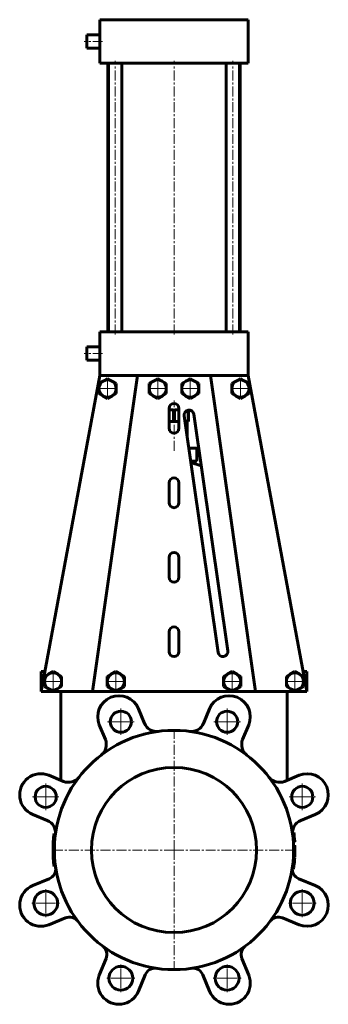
# Model space of a CAD drawing. Header units: millimetres. Extents: x -117 to 117, y -372 to 372.
import ezdxf

# ---------------------------------------------------------------- set-up
doc = ezdxf.new("R2010")
doc.units = ezdxf.units.MM
doc.linetypes.add('K5LT_AXLED', pattern=[12, 7.5, -1.5, 1.5, -1.5])
doc.linetypes.add('K5LT_BASIC', pattern=[0])
doc.layers.add('Системный слой (1)', color=7, linetype='Continuous', true_color=0x6c6c6c)

# ---------------------------------------------------------------- blocks, each defined once
blk = doc.blocks.new('U0')
at = {"layer": 'Системный слой (1)', "color": 143, "linetype": 'K5LT_BASIC', "lineweight": 60, "true_color": 0x33acca}
for p, q in [((62.76, -135.65), (91.47, -135.65)), ((91.48, -135.65), (100.5, -135.65))]:
    blk.add_line(p, q, dxfattribs=at)
blk = doc.blocks.new('U1')
at = {"layer": 'Системный слой (1)', "color": 143, "linetype": 'K5LT_BASIC', "lineweight": 60, "true_color": 0x33acca}
for p, q in [((-52.66, -135.65), (-44.02, -135.65)), ((-44, -135.65), (44, -135.65)), ((44.02, -135.65), (52.66, -135.65))]:
    blk.add_line(p, q, dxfattribs=at)
blk = doc.blocks.new('U2')
at = {"layer": 'Системный слой (1)', "color": 143, "linetype": 'K5LT_BASIC', "lineweight": 60, "true_color": 0x33acca}
for p, q in [((-100.5, -135.65), (-91.48, -135.65)), ((-91.47, -135.65), (-62.76, -135.65))]:
    blk.add_line(p, q, dxfattribs=at)
blk = doc.blocks.new('U3')
at = {"layer": 'Системный слой (1)', "color": 143, "linetype": 'K5LT_BASIC', "lineweight": 60, "true_color": 0x33acca}
for p, q in [((-66, 355.85), (-66, 360.85)), ((-66, 350.85), (-66, 355.85))]:
    blk.add_line(p, q, dxfattribs=at)
blk = doc.blocks.new('U4')
at = {"layer": 'Системный слой (1)', "color": 143, "linetype": 'K5LT_BASIC', "lineweight": 60, "true_color": 0x33acca}
for p, q in [((-66, 119.85), (-66, 124.85)), ((-66, 114.85), (-66, 119.85))]:
    blk.add_line(p, q, dxfattribs=at)
blk = doc.blocks.new('U5')
at = {"layer": 'Системный слой (1)', "color": 143, "linetype": 'K5LT_BASIC', "lineweight": 60, "true_color": 0x33acca}
for p, q in [((0.36, 68.35), (3.75, 68.35)), ((8.31, 68.35), (10.64, 68.35))]:
    blk.add_line(p, q, dxfattribs=at)
blk = doc.blocks.new('U6')
at = {"layer": 'Системный слой (1)', "color": 30, "linetype": 'K5LT_AXLED', "lineweight": 18, "true_color": 0xff8000}
for q in [(-97.01, -284.83), (-108.01, -295.83), (-86.01, -295.83), (-97.01, -306.83)]:
    blk.add_line((-97.01, -295.83), q, dxfattribs=at)
blk = doc.blocks.new('U7')
at = {"layer": 'Системный слой (1)', "color": 30, "linetype": 'K5LT_AXLED', "lineweight": 18, "true_color": 0xff8000}
for q in [(-97.01, -205.47), (-107.01, -215.47), (-87.01, -215.47), (-97.01, -225.47)]:
    blk.add_line((-97.01, -215.47), q, dxfattribs=at)
blk = doc.blocks.new('U8')
at = {"layer": 'Системный слой (1)', "color": 30, "linetype": 'K5LT_AXLED', "lineweight": 18, "true_color": 0xff8000}
for q in [(-91.47, -119.65), (-99.97, -128.15), (-82.97, -128.15), (-91.47, -136.65)]:
    blk.add_line((-91.47, -128.15), q, dxfattribs=at)
blk = doc.blocks.new('U9')
at = {"layer": 'Системный слой (1)', "color": 30, "linetype": 'K5LT_AXLED', "lineweight": 18, "true_color": 0xff8000}
for q in [(-50.23, 101.85), (-58.73, 93.35), (-41.73, 93.35), (-50.23, 84.85)]:
    blk.add_line((-50.23, 93.35), q, dxfattribs=at)
blk = doc.blocks.new('U10')
at = {"layer": 'Системный слой (1)', "color": 30, "linetype": 'K5LT_AXLED', "lineweight": 18, "true_color": 0xff8000}
for q in [(-44.01, -119.65), (-52.51, -128.15), (-35.51, -128.15), (-44.01, -136.65)]:
    blk.add_line((-44.01, -128.15), q, dxfattribs=at)
blk = doc.blocks.new('U11')
at = {"layer": 'Системный слой (1)', "color": 30, "linetype": 'K5LT_AXLED', "lineweight": 18, "true_color": 0xff8000}
for q in [(-40.18, -341.66), (-51.18, -352.66), (-29.18, -352.66), (-40.18, -363.66)]:
    blk.add_line((-40.18, -352.66), q, dxfattribs=at)
blk = doc.blocks.new('U12')
at = {"layer": 'Системный слой (1)', "color": 30, "linetype": 'K5LT_AXLED', "lineweight": 18, "true_color": 0xff8000}
for q in [(-40.18, -148.64), (-50.18, -158.64), (-30.18, -158.64), (-40.18, -168.64)]:
    blk.add_line((-40.18, -158.64), q, dxfattribs=at)
blk = doc.blocks.new('U13')
at = {"layer": 'Системный слой (1)', "color": 30, "linetype": 'K5LT_AXLED', "lineweight": 18, "true_color": 0xff8000}
for q in [(-12.3, 101.85), (-20.8, 93.35), (-3.8, 93.35), (-12.3, 84.85)]:
    blk.add_line((-12.3, 93.35), q, dxfattribs=at)
blk = doc.blocks.new('U14')
at = {"layer": 'Системный слой (1)', "color": 30, "linetype": 'K5LT_AXLED', "lineweight": 18, "true_color": 0xff8000}
for q in [(0, -163.15), (-92.5, -255.65), (92.5, -255.65), (0, -348.15)]:
    blk.add_line((0, -255.65), q, dxfattribs=at)
blk = doc.blocks.new('U15')
at = {"layer": 'Системный слой (1)', "color": 30, "linetype": 'K5LT_AXLED', "lineweight": 18, "true_color": 0xff8000}
for q in [(12.3, 101.85), (3.8, 93.35), (20.8, 93.35), (12.3, 84.85)]:
    blk.add_line((12.3, 93.35), q, dxfattribs=at)
blk = doc.blocks.new('U16')
at = {"layer": 'Системный слой (1)', "color": 30, "linetype": 'K5LT_AXLED', "lineweight": 18, "true_color": 0xff8000}
for q in [(40.18, -341.66), (29.18, -352.66), (51.18, -352.66), (40.18, -363.66)]:
    blk.add_line((40.18, -352.66), q, dxfattribs=at)
blk = doc.blocks.new('U17')
at = {"layer": 'Системный слой (1)', "color": 30, "linetype": 'K5LT_AXLED', "lineweight": 18, "true_color": 0xff8000}
for q in [(40.18, -148.64), (30.18, -158.64), (50.18, -158.64), (40.18, -168.64)]:
    blk.add_line((40.18, -158.64), q, dxfattribs=at)
blk = doc.blocks.new('U18')
at = {"layer": 'Системный слой (1)', "color": 30, "linetype": 'K5LT_AXLED', "lineweight": 18, "true_color": 0xff8000}
for q in [(44.01, -119.65), (35.51, -128.15), (52.51, -128.15), (44.01, -136.65)]:
    blk.add_line((44.01, -128.15), q, dxfattribs=at)
blk = doc.blocks.new('U19')
at = {"layer": 'Системный слой (1)', "color": 30, "linetype": 'K5LT_AXLED', "lineweight": 18, "true_color": 0xff8000}
for q in [(50.23, 101.85), (41.73, 93.35), (58.73, 93.35), (50.23, 84.85)]:
    blk.add_line((50.23, 93.35), q, dxfattribs=at)
blk = doc.blocks.new('U20')
at = {"layer": 'Системный слой (1)', "color": 30, "linetype": 'K5LT_AXLED', "lineweight": 18, "true_color": 0xff8000}
for q in [(91.47, -119.65), (82.97, -128.15), (99.97, -128.15), (91.47, -136.65)]:
    blk.add_line((91.47, -128.15), q, dxfattribs=at)
blk = doc.blocks.new('U21')
at = {"layer": 'Системный слой (1)', "color": 30, "linetype": 'K5LT_AXLED', "lineweight": 18, "true_color": 0xff8000}
for q in [(97.01, -284.83), (86.01, -295.83), (108.01, -295.83), (97.01, -306.83)]:
    blk.add_line((97.01, -295.83), q, dxfattribs=at)
blk = doc.blocks.new('U22')
at = {"layer": 'Системный слой (1)', "color": 30, "linetype": 'K5LT_AXLED', "lineweight": 18, "true_color": 0xff8000}
for q in [(97.01, -205.47), (87.01, -215.47), (107.01, -215.47), (97.01, -225.47)]:
    blk.add_line((97.01, -215.47), q, dxfattribs=at)

msp = doc.modelspace()

# ---------------------------------------------------------------- linework, layer by layer
at = {"layer": 'Системный слой (1)', "color": 143, "linetype": 'K5LT_BASIC', "lineweight": 60, "true_color": 0x33acca}
for p, q in [((-56, 339.35), (-56, 372.35)), ((-56, 372.35), (-46, 372.35)), ((-46, 372.35), (46, 372.35)), ((46, 372.35), (56, 372.35)), ((56, 339.35), (56, 372.35)), ((-56, 360.85), (-66, 360.85)), ((-56, 350.85), (-66, 350.85)), ((-46, 339.35), (-56, 339.35)), ((-50, 136.35), (-50, 339.35)), ((-49.55, 136.35), (-49.55, 339.35)), ((-46, 339.35), (46, 339.35)), ((-39.55, 136.35), (-39.55, 339.35)), ((39.55, 136.35), (39.55, 339.35)), ((56, 339.35), (46, 339.35)), ((49.55, 136.35), (49.55, 339.35)), ((50, 136.35), (50, 339.35)), ((-56, 103.35), (-56, 136.35)), ((-56, 136.35), (-46, 136.35)), ((-46, 136.35), (46, 136.35)), ((46, 136.35), (56, 136.35)), ((56, 103.35), (56, 136.35)), ((-56, 124.85), (-66, 124.85)), ((-56, 114.85), (-66, 114.85)), ((-56, 103.35), (-100.5, -135.65)), ((-27.54, 103.35), (-61.75, -135.65)), ((-53.48, 98.98), (-56.73, 97.1)), ((-56.73, 97.1), (-56.73, 93.35)), ((-46, 103.35), (-56, 103.35)), ((-50.23, 100.86), (-53.48, 98.98)), ((-46.98, 98.98), (-50.23, 100.86)), ((-43.73, 97.1), (-46.98, 98.98)), ((-46, 103.35), (46, 103.35)), ((-43.73, 93.35), (-43.73, 97.1)), ((-15.55, 98.98), (-18.8, 97.1)), ((-18.8, 97.1), (-18.8, 93.35)), ((-12.3, 100.86), (-15.55, 98.98)), ((-9.05, 98.98), (-12.3, 100.86)), ((-5.8, 97.1), (-9.05, 98.98)), ((-5.8, 93.35), (-5.8, 97.1)), ((9.05, 98.98), (5.8, 97.1)), ((5.8, 97.1), (5.8, 93.35)), ((12.3, 100.86), (9.05, 98.98)), ((15.55, 98.98), (12.3, 100.86)), ((18.8, 97.1), (15.55, 98.98)), ((18.8, 93.35), (18.8, 97.1)), ((27.54, 103.35), (61.75, -135.65)), ((46.98, 98.98), (43.73, 97.1)), ((43.73, 97.1), (43.73, 93.35)), ((56, 103.35), (46, 103.35)), ((50.23, 100.86), (46.98, 98.98)), ((53.48, 98.98), (50.23, 100.86)), ((56.73, 97.1), (53.48, 98.98)), ((100.5, -135.65), (56, 103.35)), ((56.73, 93.35), (56.73, 97.1)), ((-56.73, 93.35), (-56.73, 89.6)), ((-56.73, 89.6), (-53.48, 87.72)), ((-46.98, 87.72), (-43.73, 89.6)), ((-43.73, 89.6), (-43.73, 93.35)), ((-18.8, 93.35), (-18.8, 89.6)), ((-18.8, 89.6), (-15.55, 87.72)), ((-9.05, 87.72), (-5.8, 89.6)), ((-5.8, 89.6), (-5.8, 93.35)), ((5.8, 93.35), (5.8, 89.6)), ((5.8, 89.6), (9.05, 87.72)), ((15.55, 87.72), (18.8, 89.6)), ((18.8, 89.6), (18.8, 93.35)), ((43.73, 93.35), (43.73, 89.6)), ((43.73, 89.6), (46.98, 87.72)), ((53.48, 87.72), (56.73, 89.6)), ((56.73, 89.6), (56.73, 93.35)), ((-53.48, 87.72), (-50.23, 85.85)), ((-50.23, 85.85), (-46.98, 87.72)), ((-15.55, 87.72), (-12.3, 85.85)), ((-12.3, 85.85), (-9.05, 87.72)), ((9.05, 87.72), (12.3, 85.85)), ((12.3, 85.85), (15.55, 87.72)), ((46.98, 87.72), (50.23, 85.85)), ((50.23, 85.85), (53.48, 87.72)), ((-3.75, 78.35), (-3.75, 63.35)), ((-3.75, 77.35), (-0.36, 77.35)), ((-0.36, 68.35), (-0.36, 77.35)), ((0.36, 77.35), (3.75, 77.35)), ((0.36, 68.35), (0.36, 77.35)), ((3.75, 63.35), (3.75, 78.35)), ((10.64, 68.35), (10.64, 77.03)), ((11, 68.35), (11, 77.08)), ((-3.75, 68.35), (-0.36, 68.35)), ((-0.36, 68.35), (0.36, 68.35)), ((7.67, 72.82), (33.29, -106.18)), ((10, 56.52), (10, 68.35)), ((10.64, 68.35), (11, 68.35)), ((40.71, -105.12), (15.09, 73.88)), ((11.17, 48.35), (17.32, 48.35)), ((17.32, 38.35), (17.32, 48.35)), ((12.6, 38.35), (17.32, 38.35)), ((12.72, 37.5), (20.66, 35)), ((-3.75, 22.02), (-3.75, 7.02)), ((3.75, 7.02), (3.75, 22.02)), ((-3.75, -34.32), (-3.75, -49.32)), ((3.75, -49.32), (3.75, -34.32)), ((-3.75, -90.65), (-3.75, -105.65)), ((3.75, -105.65), (3.75, -90.65)), ((-100.5, -120.65), (-97.71, -120.65)), ((-100.5, -135.65), (-100.5, -120.65)), ((-94.72, -122.52), (-97.97, -124.4)), ((-97.97, -124.4), (-97.97, -128.15)), ((-91.47, -120.64), (-94.72, -122.52)), ((-88.22, -122.52), (-91.47, -120.64)), ((-84.97, -124.4), (-88.22, -122.52)), ((-84.97, -128.15), (-84.97, -124.4)), ((-47.26, -122.52), (-50.51, -124.4)), ((-50.51, -124.4), (-50.51, -128.15)), ((-44.01, -120.64), (-47.26, -122.52)), ((-40.76, -122.52), (-44.01, -120.64)), ((-37.51, -124.4), (-40.76, -122.52)), ((-37.51, -128.15), (-37.51, -124.4)), ((40.76, -122.52), (37.51, -124.4)), ((37.51, -124.4), (37.51, -128.15)), ((44.01, -120.64), (40.76, -122.52)), ((47.26, -122.52), (44.01, -120.64)), ((50.51, -124.4), (47.26, -122.52)), ((50.51, -128.15), (50.51, -124.4)), ((88.22, -122.52), (84.97, -124.4)), ((84.97, -124.4), (84.97, -128.15)), ((91.47, -120.64), (88.22, -122.52)), ((94.72, -122.52), (91.47, -120.64)), ((97.97, -124.4), (94.72, -122.52)), ((97.71, -120.65), (100.5, -120.65)), ((97.97, -128.15), (97.97, -124.4)), ((100.5, -135.65), (100.5, -120.65)), ((-97.97, -128.15), (-97.97, -131.9)), ((-97.97, -131.9), (-94.72, -133.78)), ((-94.72, -133.78), (-91.47, -135.65)), ((-91.47, -135.65), (-88.22, -133.78)), ((-88.22, -133.78), (-84.97, -131.9)), ((-84.97, -131.9), (-84.97, -128.15)), ((-50.51, -128.15), (-50.51, -131.9)), ((-50.51, -131.9), (-47.26, -133.78)), ((-47.26, -133.78), (-44.01, -135.65)), ((-44.01, -135.65), (-40.76, -133.78)), ((-40.76, -133.78), (-37.51, -131.9)), ((-37.51, -131.9), (-37.51, -128.15)), ((37.51, -128.15), (37.51, -131.9)), ((37.51, -131.9), (40.76, -133.78)), ((40.76, -133.78), (44.01, -135.65)), ((44.01, -135.65), (47.26, -133.78)), ((47.26, -133.78), (50.51, -131.9)), ((50.51, -131.9), (50.51, -128.15)), ((84.97, -128.15), (84.97, -131.9)), ((84.97, -131.9), (88.22, -133.78)), ((88.22, -133.78), (91.47, -135.65)), ((91.47, -135.65), (94.72, -133.78)), ((94.72, -133.78), (97.97, -131.9)), ((97.97, -131.9), (97.97, -128.15)), ((-85.5, -135.65), (-85.5, -202.92)), ((-62.76, -135.65), (-61.75, -135.65)), ((-61.75, -135.65), (-52.66, -135.65)), ((52.66, -135.65), (61.75, -135.65)), ((61.75, -135.65), (62.76, -135.65)), ((85.5, -135.65), (85.5, -202.92)), ((-26.93, -148.82), (-22.37, -159.84)), ((22.37, -159.84), (26.93, -148.82)), ((-51.93, -172.08), (-56.49, -161.07)), ((56.49, -161.07), (51.93, -172.08)), ((-94.58, -199.15), (-83.57, -203.72)), ((83.57, -203.72), (94.58, -199.15)), ((-95.81, -233.28), (-106.83, -228.72)), ((106.83, -228.72), (95.81, -233.28)), ((-89.66, -243.15), (-90.64, -243.15)), ((89.64, -242.31), (90.52, -242.31)), ((90.27, -249.27), (91.28, -249.27)), ((90.28, -249.32), (91.28, -249.32)), ((90.28, -249.36), (91.28, -249.36)), ((90.43, -252.16), (91.43, -252.16)), ((90.43, -252.19), (91.43, -252.19)), ((90.43, -252.19), (91.43, -252.19)), ((90.44, -252.22), (91.44, -252.22)), ((-90.5, -255.65), (-91.5, -255.65)), ((90.47, -253.39), (91.47, -253.39)), ((90.47, -257.9), (91.47, -257.9)), ((89.72, -267.52), (90.73, -267.52)), ((90.25, -262.34), (91.25, -262.34)), ((90.3, -261.67), (91.3, -261.67)), ((90.3, -261.7), (91.3, -261.7)), ((90.3, -261.72), (91.3, -261.72)), ((90.3, -261.72), (91.3, -261.72)), ((90.36, -260.77), (91.36, -260.77)), ((-89.63, -268.15), (-90.64, -268.15)), ((89.45, -269.71), (90.41, -269.71)), ((89.45, -270.19), (90.34, -270.19)), ((89.58, -268.53), (90.59, -268.53)), ((-106.83, -282.58), (-94.38, -277.42)), ((94.38, -277.42), (106.83, -282.58)), ((-82.14, -306.99), (-94.58, -312.14)), ((94.58, -312.14), (82.14, -306.99)), ((-56.49, -350.23), (-51.34, -337.79)), ((51.34, -337.79), (56.49, -350.23)), ((-21.78, -350.03), (-26.93, -362.47)), ((26.93, -362.47), (21.78, -350.03))]:
    msp.add_line(p, q, dxfattribs=at)
at = {"layer": 'Системный слой (1)', "color": 30, "linetype": 'K5LT_AXLED', "lineweight": 18, "true_color": 0xff8000}
for p, q in [((-54, 355.85), (-68, 355.85)), ((-44.55, 134.35), (-44.55, 341.35)), ((0, 134.35), (0, 341.35)), ((44.55, 134.35), (44.55, 341.35)), ((-54, 119.85), (-68, 119.85)), ((0, 46.35), (0, 84.35))]:
    msp.add_line(p, q, dxfattribs=at)
at = {"layer": 'Системный слой (1)', "color": 143, "linetype": 'K5LT_BASIC', "lineweight": 60, "true_color": 0x33acca}
for centre, radius in [((-40.18, -158.64), 8), ((40.18, -158.64), 8), ((0, -255.65), 90.5), ((0, -255.65), 62.5), ((-97.01, -215.47), 8), ((97.01, -215.47), 8), ((-97.01, -295.83), 9), ((97.01, -295.83), 9), ((-40.18, -352.66), 9), ((40.18, -352.66), 9)]:
    msp.add_circle(centre, radius, dxfattribs=at)
for centre, radius, start, end in [((-50.23, 93.35), 6.5, 120, 180), ((-50.23, 93.35), 6.5, 60, 120), ((-50.23, 93.35), 6.5, 0, 60), ((-12.3, 93.35), 6.5, 120, 180), ((-12.3, 93.35), 6.5, 60, 120), ((-12.3, 93.35), 6.5, 0, 60), ((12.3, 93.35), 6.5, 120, 180), ((12.3, 93.35), 6.5, 60, 120), ((12.3, 93.35), 6.5, 0, 60), ((50.23, 93.35), 6.5, 120, 180), ((50.23, 93.35), 6.5, 60, 120), ((50.23, 93.35), 6.5, 0, 60), ((-50.23, 93.35), 6.5, 180, 240), ((-50.23, 93.35), 6.5, 300, 0), ((-12.3, 93.35), 6.5, 180, 240), ((-12.3, 93.35), 6.5, 300, 0), ((12.3, 93.35), 6.5, 180, 240), ((12.3, 93.35), 6.5, 300, 0), ((50.23, 93.35), 6.5, 180, 240), ((50.23, 93.35), 6.5, 300, 0), ((-50.23, 93.35), 6.5, 240, 300), ((-12.3, 93.35), 6.5, 240, 300), ((0, 78.35), 3.75, 0, 180), ((12.3, 93.35), 6.5, 240, 300), ((50.23, 93.35), 6.5, 240, 300), ((11.38, 73.35), 3.75, 8.14646, 188.14646), ((0, 63.35), 3.75, 180, 0), ((0, 22.02), 3.75, 0, 180), ((0, 7.02), 3.75, 180, 0), ((0, -34.32), 3.75, 0, 180), ((0, -49.32), 3.75, 180, 0), ((0, -90.65), 3.75, 0, 180), ((0, -105.65), 3.75, 180, 0), ((37, -105.65), 3.75, 188.14646, 8.14646), ((-91.47, -128.15), 6.5, 120, 180), ((-91.47, -128.15), 6.5, 60, 120), ((-91.47, -128.15), 6.5, 0, 60), ((-44.01, -128.15), 6.5, 120, 180), ((-44.01, -128.15), 6.5, 60, 120), ((-44.01, -128.15), 6.5, 0, 60), ((44.01, -128.15), 6.5, 120, 180), ((44.01, -128.15), 6.5, 60, 120), ((44.01, -128.15), 6.5, 0, 60), ((91.47, -128.15), 6.5, 120, 180), ((91.47, -128.15), 6.5, 60, 120), ((91.47, -128.15), 6.5, 0, 60), ((-91.47, -128.15), 6.5, 180, 240), ((-91.47, -128.15), 6.5, 240, 300), ((-91.47, -128.15), 6.5, 300, 0), ((-44.01, -128.15), 6.5, 180, 240), ((-44.01, -128.15), 6.5, 240, 300), ((-44.01, -128.15), 6.5, 300, 0), ((44.01, -128.15), 6.5, 180, 240), ((44.01, -128.15), 6.5, 240, 300), ((44.01, -128.15), 6.5, 300, 0), ((91.47, -128.15), 6.5, 180, 240), ((91.47, -128.15), 6.5, 240, 300), ((91.47, -128.15), 6.5, 300, 0), ((-41.71, -154.95), 16, 22.5, 202.5), ((41.71, -154.95), 16, 337.5, 157.5), ((-13.13, -156.01), 10, 202.5, 277.50668), ((13.13, -156.01), 10, 262.49332, 337.5), ((-61.17, -175.91), 10, 307.49332, 22.5), ((61.17, -175.91), 10, 157.5, 232.50668), ((-100.7, -213.94), 16, 67.5, 247.5), ((-79.74, -194.48), 10, 247.5, 322.50668), ((79.74, -194.48), 10, 217.49332, 292.5), ((100.7, -213.94), 16, 292.5, 112.5), ((-99.64, -242.52), 10, 352.49332, 67.5), ((99.64, -242.52), 10, 112.5, 187.50668), ((0, -255.65), 91.5, 172.14815, 180), ((0, -255.65), 91.5, 3.99914, 8.38388), ((0, -255.65), 91.5, 3.96313, 3.99914), ((0, -255.65), 91.5, 3.93912, 3.96313), ((0, -255.65), 91.5, 2.16803, 2.18598), ((0, -255.65), 91.5, 2.14705, 2.16503), ((0, -255.65), 91.5, 2.16503, 2.16803), ((0, -255.65), 91.5, 1.41636, 2.14705), ((0, -255.65), 91.5, 180, 187.85185), ((0, -255.65), 91.5, 356.79304, 357.12575), ((0, -255.65), 91.5, 357.12575, 358.25811), ((0, -255.65), 91.5, 358.25811, 358.59049), ((0, -255.65), 91.5, 358.59049, 1.41636), ((0, -255.65), 91.5, 351.90729, 352.54472), ((0, -255.65), 91.5, 352.54472, 355.80363), ((0, -255.65), 91.5, 355.80363, 356.19372), ((0, -255.65), 91.5, 356.20871, 356.22669), ((0, -255.65), 91.5, 356.19389, 356.20871), ((0, -255.65), 91.5, 356.19372, 356.19389), ((-97.44, -270.03), 8, 292.5, 8.39765), ((97.44, -270.03), 8, 171.60235, 247.5), ((0, -255.65), 91.5, 350.85376, 351.15679), ((0, -255.65), 91.5, 351.15679, 351.90729), ((-100.7, -297.36), 16, 112.5, 292.5), ((100.7, -297.36), 16, 247.5, 67.5), ((-79.08, -314.38), 8, 36.60235, 112.5), ((79.08, -314.38), 8, 67.5, 143.39765), ((-58.73, -334.72), 8, 337.5, 53.39765), ((58.73, -334.72), 8, 126.60235, 202.5), ((-14.39, -353.09), 8, 81.60235, 157.5), ((14.39, -353.09), 8, 22.5, 98.39765), ((-41.71, -356.35), 16, 157.5, 337.5), ((41.71, -356.35), 16, 202.5, 22.5)]:
    msp.add_arc(centre, radius, start, end, dxfattribs=at)

# ---------------------------------------------------------------- block references
at = {"layer": 'Системный слой (1)'}
for name in ['U3', 'U4', 'U9', 'U13', 'U15', 'U19', 'U5', 'U8', 'U10', 'U18', 'U20', 'U2', 'U1', 'U0', 'U12', 'U17', 'U14', 'U7', 'U22', 'U6', 'U21', 'U11', 'U16']:
    msp.add_blockref(name, (0, 0), dxfattribs=at)

doc.saveas('drawing.dxf')
